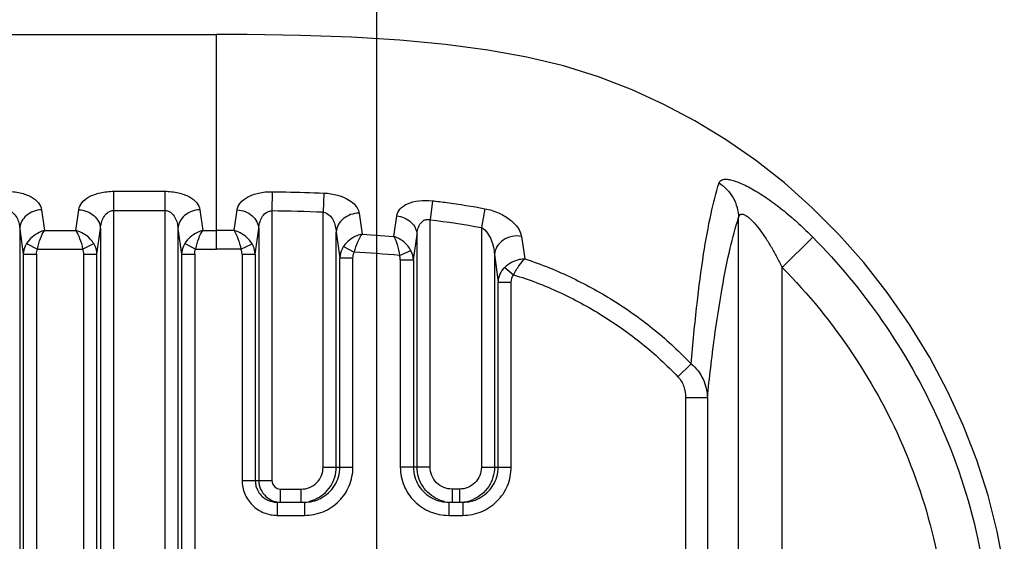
# Model space of a CAD drawing. Header units: millimetres. Extents: x 3489 to 4105, y -1201 to -766.
# Tile 52 of 55: x 4013 to 4036, y -942 to -930. Entities that reach past the tile are written whole.
import ezdxf

# ---------------------------------------------------------------- set-up
doc = ezdxf.new("R2010")
doc.units = ezdxf.units.MM
doc.styles.add('HANA', font='arial.ttf')
doc.dimstyles.new('HANA$0', dxfattribs={"dimtxt": 2.5, "dimasz": 2.5, "dimexe": 0.5, "dimexo": 0.2, "dimgap": 0.5, "dimtad": 1, "dimzin": 1, "dimdsep": 46, "dimtxsty": 'HANA', "dimcen": 0, "dimclrd": 3, "dimclre": 3, "dimclrt": 4, "dimadec": 0, "dimazin": 0, "dimtfac": 1, "dimtmove": 0, "dimatfit": 3, "dimfxl": 0, "dimtzin": 0, "dimarcsym": 0})

# ---------------------------------------------------------------- blocks, each defined once
blk = doc.blocks.new('*D31')
at = {"color": 3, "lineweight": -2}
for p, q in [((3926.618, -944.968), (3926.618, -919.568)), ((4021.618, -944.968), (4021.618, -919.568)), ((4019.118, -920.068), (3929.118, -920.068))]:
    blk.add_line(p, q, dxfattribs=at)
at = {"color": 3}
for points in [[(3929.118, -919.651), (3929.118, -920.485), (3926.618, -920.068)], [(4019.118, -920.485), (4019.118, -919.651), (4021.618, -920.068)]]:
    blk.add_solid(points, dxfattribs=at)
at = {"layer": 'Defpoints', "color": 0}
for p in [(3926.618, -920.068), (3926.618, -945.168), (4021.618, -945.168)]:
    blk.add_point(p, dxfattribs=at)
at = {"color": 4, "insert": (3974.118, -918.291), "char_height": 2.5, "attachment_point": 5, "style": 'HANA'}
blk.add_mtext('95.00%%P0.3', dxfattribs=at)

msp = doc.modelspace()

# ---------------------------------------------------------------- linework, layer by layer
at = {"color": 7, "linetype": 'Continuous'}
for p, q in [((3930.278, -930.657), (4017.958, -930.657)), ((4017.958, -935.559), (4017.958, -930.657)), ((4015.612, -934.24), (4016.782, -934.24)), ((4015.612, -934.24), (4015.612, -955.66)), ((4016.782, -934.24), (4016.782, -955.661)), ((4019.232, -934.25), (4019.225, -934.688)), ((4020.412, -934.281), (4020.395, -934.718)), ((4022.889, -934.457), (4022.838, -934.892)), ((4024.091, -934.638), (4024.008, -935.068)), ((4013.966, -934.663), (4014.033, -935.136)), ((4014.748, -935.136), (4014.815, -934.663)), ((4015.612, -934.678), (4016.782, -934.678)), ((4017.579, -934.663), (4017.646, -935.136)), ((4018.363, -935.137), (4018.431, -934.664)), ((4019.225, -934.688), (4019.225, -940.843)), ((4020.395, -940.543), (4020.395, -934.718)), ((4021.217, -934.741), (4021.284, -935.22)), ((4022.009, -935.271), (4022.077, -934.801)), ((4029.88, -955.557), (4029.88, -934.841)), ((4022.838, -940.543), (4022.838, -934.892)), ((4024.008, -935.068), (4024.008, -940.543)), ((4013.468, -935.094), (4013.468, -955.245)), ((4013.468, -935.094), (4013.551, -935.675)), ((4014.033, -935.136), (4014.748, -935.136)), ((4015.231, -935.675), (4015.313, -935.094)), ((4015.313, -935.094), (4015.313, -955.244)), ((4017.081, -935.094), (4017.081, -955.246)), ((4017.081, -935.094), (4017.164, -935.675)), ((4017.646, -935.136), (4017.958, -935.136)), ((4018.844, -935.676), (4018.926, -935.095)), ((4018.926, -935.095), (4018.926, -940.843)), ((4020.694, -940.543), (4020.694, -935.172)), ((4020.694, -935.172), (4020.777, -935.759)), ((4021.284, -935.22), (4022.009, -935.271)), ((4022.457, -935.807), (4022.539, -935.23)), ((4022.539, -940.543), (4022.539, -935.23)), ((4024.924, -935.269), (4025, -935.786)), ((4031.576, -935.29), (4030.876, -935.979)), ((4013.624, -935.434), (4013.876, -935.559)), ((4014.905, -935.559), (4015.158, -935.434)), ((4017.237, -935.434), (4017.489, -935.559)), ((4018.519, -935.561), (4018.772, -935.437)), ((4020.863, -935.498), (4021.107, -935.633)), ((4013.551, -935.675), (4013.85, -935.675)), ((4013.551, -935.675), (4013.551, -954.634)), ((4013.85, -935.675), (4013.85, -954.634)), ((4013.876, -935.559), (4014.905, -935.559)), ((4014.932, -935.675), (4015.231, -935.675)), ((4014.932, -954.633), (4014.932, -935.675)), ((4015.231, -954.633), (4015.231, -935.675)), ((4017.164, -935.675), (4017.463, -935.675)), ((4017.164, -935.675), (4017.164, -954.635)), ((4017.463, -935.675), (4017.463, -954.635)), ((4017.489, -935.559), (4017.958, -935.559)), ((4018.545, -935.676), (4018.844, -935.676)), ((4018.545, -935.676), (4018.545, -940.843)), ((4018.844, -935.676), (4018.844, -940.843)), ((4020.777, -935.759), (4021.076, -935.759)), ((4020.777, -940.543), (4020.777, -935.759)), ((4021.076, -940.543), (4021.076, -935.759)), ((4022.138, -935.706), (4022.401, -935.596)), ((4024.307, -935.683), (4024.307, -940.543)), ((4024.307, -935.683), (4024.39, -936.316)), ((4022.158, -935.807), (4022.457, -935.807)), ((4022.158, -935.807), (4022.158, -940.543)), ((4022.457, -935.807), (4022.457, -940.543)), ((4024.541, -935.979), (4024.745, -936.15)), ((4030.876, -954.347), (4030.876, -935.979)), ((4024.39, -936.316), (4024.689, -936.316)), ((4024.39, -940.543), (4024.39, -936.316)), ((4024.689, -940.543), (4024.689, -936.316)), ((4028.801, -938.185), (4028.496, -938.478)), ((4029.168, -938.957), (4028.67, -938.957)), ((4028.67, -938.957), (4028.67, -951.386)), ((4029.168, -938.957), (4029.168, -951.386)), ((4020.395, -940.543), (4021.076, -940.543)), ((4022.838, -940.543), (4022.158, -940.543)), ((4024.008, -940.543), (4024.689, -940.543)), ((4018.545, -940.843), (4019.225, -940.843)), ((4019.426, -941.043), (4019.894, -941.043)), ((4019.426, -941.343), (4019.426, -941.043)), ((4019.894, -941.343), (4019.894, -941.043)), ((4023.506, -941.043), (4023.34, -941.043)), ((4023.34, -941.043), (4023.34, -941.343)), ((4023.506, -941.043), (4023.506, -941.343)), ((4019.348, -941.343), (4019.972, -941.343)), ((4019.348, -941.343), (4019.348, -941.643)), ((4019.972, -941.343), (4019.972, -941.643)), ((4023.262, -941.343), (4023.585, -941.343)), ((4023.262, -941.343), (4023.262, -941.643)), ((4023.585, -941.343), (4023.585, -941.643)), ((4019.348, -941.643), (4019.972, -941.643)), ((4023.262, -941.643), (4023.585, -941.643))]:
    msp.add_line(p, q, dxfattribs=at)
msp.add_lwpolyline([(4035.947, -942.851), (4035.786, -942.013), (4035.576, -941.191), (4035.316, -940.38), (4035.008, -939.583), (4034.651, -938.804), (4034.245, -938.039), (4033.784, -937.285), (4033.276, -936.555), (4032.736, -935.868), (4032.166, -935.224), (4031.561, -934.615), (4030.927, -934.05), (4030.266, -933.529), (4029.579, -933.054), (4028.882, -932.631), (4028.177, -932.257), (4027.454, -931.924), (4026.681, -931.625), (4025.88, -931.377), (4025.046, -931.176), (4024.157, -931.013), (4023.19, -930.885), (4022.148, -930.789), (4021.042, -930.721), (4019.881, -930.68), (4018.659, -930.66), (4017.958, -930.657)], dxfattribs=at)
for centre, radius, start, end in [((4018.335, -991.131), 56.45, 87.9085, 89.0966), ((4017.96, -1021.64), 86.503, 89.7328, 90.00104), ((4017.965, -1019.321), 83.762, 89.62101, 90.00429), ((4019.458, -966.244), 30.656, 84.9843, 86.9154), ((4019.894, -940.544), 0.8, 282.2882, 286.0905), ((4019.893, -940.542), 0.802, 286.0924, 293.2558), ((4023.339, -940.545), 0.798, 246.1136, 251.8347), ((4023.34, -940.541), 0.802, 251.8514, 257.7208), ((4023.506, -940.538), 0.805, 275.0269, 284.5009), ((4023.507, -940.542), 0.801, 284.528, 293.2519)]:
    msp.add_arc(centre, radius, start, end, dxfattribs=at)
for points, knots in [([(4029.435, -934.047), (4029.441, -934.029), (4029.463, -933.994), (4029.525, -933.966), (4029.606, -933.962), (4029.706, -933.978), (4029.825, -934.013), (4030.016, -934.09), (4030.277, -934.23), (4030.601, -934.443), (4030.933, -934.697), (4031.261, -934.981), (4031.472, -935.185), (4031.576, -935.29)], [0, 0, 0, 0, 0.021503, 0.044916, 0.074996, 0.113793, 0.161599, 0.217676, 0.350012, 0.501149, 0.663088, 0.830489, 1, 1, 1, 1]), ([(4028.801, -938.185), (4028.838, -937.727), (4028.916, -936.888), (4029.064, -935.741), (4029.228, -934.817), (4029.362, -934.278), (4029.435, -934.047)], [0, 0, 0, 0, 0.328359, 0.603353, 0.826982, 1, 1, 1, 1]), ([(4029.435, -934.047), (4029.566, -934.135), (4029.789, -934.371), (4029.876, -934.686), (4029.88, -934.841)], [0, 0, 0, 0, 0.504248, 1, 1, 1, 1]), ([(4013.17, -934.24), (4013.274, -934.24), (4013.468, -934.261), (4013.72, -934.35), (4013.899, -934.484), (4013.958, -934.606), (4013.966, -934.663)], [0, 0, 0, 0, 0.322819, 0.601539, 0.822001, 1, 1, 1, 1]), ([(4014.815, -934.663), (4014.824, -934.606), (4014.883, -934.484), (4015.061, -934.35), (4015.314, -934.261), (4015.508, -934.24), (4015.612, -934.24)], [0, 0, 0, 0, 0.177988, 0.39844, 0.677151, 1, 1, 1, 1]), ([(4016.782, -934.24), (4016.886, -934.24), (4017.081, -934.261), (4017.333, -934.35), (4017.512, -934.484), (4017.571, -934.606), (4017.579, -934.663)], [0, 0, 0, 0, 0.322819, 0.601539, 0.822001, 1, 1, 1, 1]), ([(4018.431, -934.664), (4018.439, -934.607), (4018.499, -934.486), (4018.679, -934.353), (4018.933, -934.266), (4019.128, -934.248), (4019.232, -934.25)], [0, 0, 0, 0, 0.177761, 0.398196, 0.677111, 1, 1, 1, 1]), ([(4019.232, -934.25), (4019.335, -934.252), (4019.728, -934.259), (4020.122, -934.27), (4020.412, -934.281)], [0, 0, 0, 0, 0.261669, 1, 1, 1, 1]), ([(4020.412, -934.281), (4020.465, -934.283), (4020.571, -934.293), (4020.744, -934.329), (4020.916, -934.393), (4021.07, -934.492), (4021.175, -934.608), (4021.21, -934.698), (4021.217, -934.741)], [0, 0, 0, 0, 0.162934, 0.31967, 0.533269, 0.715559, 0.868203, 1, 1, 1, 1]), ([(4022.077, -934.801), (4022.085, -934.746), (4022.146, -934.627), (4022.332, -934.507), (4022.59, -934.443), (4022.786, -934.445), (4022.889, -934.457)], [0, 0, 0, 0, 0.175796, 0.394196, 0.674507, 1, 1, 1, 1]), ([(4022.889, -934.457), (4022.998, -934.469), (4023.4, -934.519), (4023.801, -934.582), (4024.091, -934.638)], [0, 0, 0, 0, 0.271344, 1, 1, 1, 1]), ([(4024.091, -934.638), (4024.202, -934.659), (4024.407, -934.724), (4024.665, -934.877), (4024.847, -935.057), (4024.914, -935.201), (4024.924, -935.269)], [0, 0, 0, 0, 0.307797, 0.582692, 0.812887, 1, 1, 1, 1]), ([(4013.17, -934.678), (4013.195, -934.678), (4013.247, -934.688), (4013.331, -934.738), (4013.405, -934.833), (4013.453, -934.961), (4013.466, -935.049), (4013.468, -935.094)], [0, 0, 0, 0, 0.139009, 0.272193, 0.521702, 0.762083, 1, 1, 1, 1]), ([(4013.966, -934.663), (4013.903, -934.665), (4013.778, -934.691), (4013.617, -934.785), (4013.503, -934.925), (4013.471, -935.038), (4013.468, -935.094)], [0, 0, 0, 0, 0.264429, 0.522501, 0.767629, 1, 1, 1, 1]), ([(4014.815, -934.663), (4014.878, -934.665), (4015.003, -934.691), (4015.165, -934.785), (4015.278, -934.925), (4015.311, -935.038), (4015.313, -935.094)], [0, 0, 0, 0, 0.264429, 0.522501, 0.767629, 1, 1, 1, 1]), ([(4015.313, -935.094), (4015.316, -935.049), (4015.329, -934.961), (4015.377, -934.833), (4015.451, -934.738), (4015.535, -934.688), (4015.586, -934.678), (4015.612, -934.678)], [0, 0, 0, 0, 0.237906, 0.478278, 0.727773, 0.860955, 1, 1, 1, 1]), ([(4016.782, -934.678), (4016.808, -934.678), (4016.86, -934.688), (4016.944, -934.738), (4017.018, -934.833), (4017.066, -934.961), (4017.079, -935.049), (4017.081, -935.094)], [0, 0, 0, 0, 0.139009, 0.272193, 0.521702, 0.762083, 1, 1, 1, 1]), ([(4017.579, -934.663), (4017.516, -934.665), (4017.391, -934.691), (4017.23, -934.785), (4017.116, -934.925), (4017.084, -935.038), (4017.081, -935.094)], [0, 0, 0, 0, 0.264429, 0.522501, 0.767629, 1, 1, 1, 1]), ([(4018.431, -934.664), (4018.494, -934.667), (4018.618, -934.693), (4018.778, -934.787), (4018.892, -934.926), (4018.924, -935.04), (4018.926, -935.095)], [0, 0, 0, 0, 0.264438, 0.522464, 0.767578, 1, 1, 1, 1]), ([(4018.926, -935.095), (4018.929, -935.051), (4018.942, -934.963), (4018.99, -934.836), (4019.063, -934.743), (4019.148, -934.695), (4019.2, -934.687), (4019.225, -934.688)], [0, 0, 0, 0, 0.238149, 0.478471, 0.727586, 0.860752, 1, 1, 1, 1]), ([(4020.395, -934.718), (4020.447, -934.724), (4020.543, -934.776), (4020.629, -934.898), (4020.678, -935.033), (4020.692, -935.125), (4020.694, -935.172)], [0, 0, 0, 0, 0.268012, 0.519627, 0.761842, 1, 1, 1, 1]), ([(4021.217, -934.741), (4021.152, -934.741), (4021.021, -934.763), (4020.852, -934.856), (4020.732, -934.997), (4020.697, -935.114), (4020.694, -935.172)], [0, 0, 0, 0, 0.264341, 0.522904, 0.768184, 1, 1, 1, 1]), ([(4022.077, -934.801), (4022.194, -934.813), (4022.368, -934.886), (4022.507, -935.069), (4022.537, -935.178), (4022.539, -935.23)], [0, 0, 0, 0, 0.518802, 0.765553, 1, 1, 1, 1]), ([(4029.168, -938.957), (4029.215, -938.501), (4029.313, -937.664), (4029.484, -936.522), (4029.664, -935.604), (4029.804, -935.069), (4029.88, -934.841)], [0, 0, 0, 0, 0.329112, 0.604211, 0.827633, 1, 1, 1, 1]), ([(4029.88, -934.841), (4029.883, -934.823), (4029.891, -934.79), (4029.932, -934.755), (4029.991, -934.762), (4030.054, -934.795), (4030.125, -934.849), (4030.228, -934.949), (4030.354, -935.1), (4030.496, -935.302), (4030.631, -935.52), (4030.758, -935.746), (4030.838, -935.901), (4030.876, -935.979)], [0, 0, 0, 0, 0.032171, 0.058435, 0.088897, 0.131302, 0.185226, 0.247625, 0.387134, 0.53634, 0.689579, 0.844504, 1, 1, 1, 1]), ([(4022.539, -935.23), (4022.542, -935.189), (4022.554, -935.106), (4022.6, -934.988), (4022.677, -934.905), (4022.766, -934.878), (4022.815, -934.884), (4022.838, -934.892)], [0, 0, 0, 0, 0.239935, 0.478856, 0.724541, 0.858484, 1, 1, 1, 1]), ([(4024.008, -935.068), (4024.064, -935.096), (4024.152, -935.188), (4024.262, -935.397), (4024.301, -935.57), (4024.307, -935.683)], [0, 0, 0, 0, 0.264343, 0.518448, 1, 1, 1, 1]), ([(4014.033, -935.136), (4013.993, -935.146), (4013.831, -935.204), (4013.692, -935.324), (4013.624, -935.434)], [0, 0, 0, 0, 0.245673, 1, 1, 1, 1]), ([(4013.876, -935.559), (4013.893, -935.476), (4013.933, -935.331), (4013.995, -935.191), (4014.033, -935.136)], [0, 0, 0, 0, 0.559647, 1, 1, 1, 1]), ([(4015.158, -935.434), (4015.135, -935.397), (4015.03, -935.262), (4014.872, -935.167), (4014.748, -935.136)], [0, 0, 0, 0, 0.25291, 1, 1, 1, 1]), ([(4014.748, -935.136), (4014.787, -935.191), (4014.849, -935.331), (4014.889, -935.476), (4014.905, -935.559)], [0, 0, 0, 0, 0.440357, 1, 1, 1, 1]), ([(4017.646, -935.136), (4017.606, -935.146), (4017.444, -935.204), (4017.305, -935.324), (4017.237, -935.434)], [0, 0, 0, 0, 0.245673, 1, 1, 1, 1]), ([(4017.489, -935.559), (4017.506, -935.476), (4017.546, -935.331), (4017.608, -935.191), (4017.646, -935.136)], [0, 0, 0, 0, 0.559647, 1, 1, 1, 1]), ([(4018.772, -935.437), (4018.75, -935.4), (4018.645, -935.264), (4018.487, -935.169), (4018.363, -935.137)], [0, 0, 0, 0, 0.252847, 1, 1, 1, 1]), ([(4018.363, -935.137), (4018.401, -935.192), (4018.463, -935.332), (4018.503, -935.478), (4018.519, -935.561)], [0, 0, 0, 0, 0.440454, 1, 1, 1, 1]), ([(4021.284, -935.22), (4021.243, -935.228), (4021.08, -935.278), (4020.936, -935.391), (4020.863, -935.498)], [0, 0, 0, 0, 0.244762, 1, 1, 1, 1]), ([(4021.107, -935.633), (4021.128, -935.551), (4021.175, -935.408), (4021.244, -935.272), (4021.284, -935.22)], [0, 0, 0, 0, 0.560104, 1, 1, 1, 1]), ([(4022.401, -935.596), (4022.361, -935.519), (4022.246, -935.383), (4022.091, -935.297), (4022.009, -935.271)], [0, 0, 0, 0, 0.503351, 1, 1, 1, 1]), ([(4022.009, -935.271), (4022.044, -935.328), (4022.098, -935.472), (4022.128, -935.622), (4022.138, -935.706)], [0, 0, 0, 0, 0.441429, 1, 1, 1, 1]), ([(4024.924, -935.269), (4024.853, -935.257), (4024.704, -935.26), (4024.503, -935.343), (4024.354, -935.49), (4024.311, -935.62), (4024.307, -935.683)], [0, 0, 0, 0, 0.263929, 0.525025, 0.771122, 1, 1, 1, 1]), ([(4031.576, -935.29), (4032.153, -935.876), (4033.246, -937.195), (4034.558, -939.504), (4035.453, -942.205), (4035.659, -944.16), (4035.659, -945.17)], [0, 0, 0, 0, 0.225613, 0.466408, 0.723501, 1, 1, 1, 1]), ([(4013.624, -935.434), (4013.613, -935.452), (4013.573, -935.527), (4013.553, -935.612), (4013.551, -935.675)], [0, 0, 0, 0, 0.253147, 1, 1, 1, 1]), ([(4015.231, -935.675), (4015.229, -935.612), (4015.209, -935.527), (4015.169, -935.452), (4015.158, -935.434)], [0, 0, 0, 0, 0.746872, 1, 1, 1, 1]), ([(4017.237, -935.434), (4017.226, -935.452), (4017.186, -935.527), (4017.166, -935.612), (4017.164, -935.675)], [0, 0, 0, 0, 0.253147, 1, 1, 1, 1]), ([(4018.844, -935.676), (4018.842, -935.614), (4018.822, -935.529), (4018.783, -935.455), (4018.772, -935.437)], [0, 0, 0, 0, 0.74692, 1, 1, 1, 1]), ([(4020.863, -935.498), (4020.85, -935.517), (4020.803, -935.597), (4020.779, -935.69), (4020.777, -935.759)], [0, 0, 0, 0, 0.25366, 1, 1, 1, 1]), ([(4024.541, -935.979), (4024.495, -936.023), (4024.421, -936.129), (4024.392, -936.254), (4024.39, -936.316)], [0, 0, 0, 0, 0.504781, 1, 1, 1, 1]), ([(4025, -935.786), (4024.959, -935.787), (4024.792, -935.806), (4024.633, -935.891), (4024.541, -935.979)], [0, 0, 0, 0, 0.240348, 1, 1, 1, 1]), ([(4024.745, -936.15), (4024.782, -936.076), (4024.857, -935.947), (4024.95, -935.829), (4025, -935.786)], [0, 0, 0, 0, 0.562, 1, 1, 1, 1]), ([(4025, -935.786), (4025.189, -935.846), (4025.556, -935.978), (4026.256, -936.291), (4027.078, -936.744), (4027.991, -937.403), (4028.54, -937.913), (4028.801, -938.185)], [0, 0, 0, 0, 0.131408, 0.257546, 0.506346, 0.750654, 1, 1, 1, 1]), ([(4030.876, -935.979), (4031.472, -936.584), (4032.551, -937.91), (4033.768, -940.165), (4034.515, -942.617), (4034.677, -944.321), (4034.677, -945.17)], [0, 0, 0, 0, 0.250005, 0.499989, 0.749973, 1, 1, 1, 1]), ([(4024.745, -936.15), (4024.923, -936.203), (4025.276, -936.322), (4025.789, -936.542), (4026.288, -936.792), (4026.932, -937.164), (4027.692, -937.704), (4028.239, -938.21), (4028.496, -938.478)], [0, 0, 0, 0, 0.125025, 0.25005, 0.375082, 0.500112, 0.750045, 1, 1, 1, 1]), ([(4028.801, -938.185), (4028.914, -938.279), (4029.097, -938.519), (4029.164, -938.812), (4029.168, -938.957)], [0, 0, 0, 0, 0.504129, 1, 1, 1, 1]), ([(4028.496, -938.478), (4028.556, -938.54), (4028.645, -938.696), (4028.67, -938.87), (4028.67, -938.957)], [0, 0, 0, 0, 0.499431, 1, 1, 1, 1]), ([(4019.894, -941.043), (4019.959, -941.043), (4020.091, -941.018), (4020.257, -940.906), (4020.369, -940.74), (4020.395, -940.609), (4020.395, -940.543)], [0, 0, 0, 0, 0.250199, 0.500225, 0.750125, 1, 1, 1, 1]), ([(4019.972, -941.643), (4020.115, -941.643), (4020.405, -941.586), (4020.772, -941.342), (4021.018, -940.977), (4021.076, -940.687), (4021.076, -940.543)], [0, 0, 0, 0, 0.249979, 0.499911, 0.749883, 1, 1, 1, 1]), ([(4020.21, -941.278), (4020.351, -941.218), (4020.602, -941.01), (4020.694, -940.697), (4020.694, -940.543)], [0, 0, 0, 0, 0.500042, 1, 1, 1, 1]), ([(4020.337, -941.256), (4020.466, -941.191), (4020.694, -940.985), (4020.777, -940.689), (4020.777, -940.543)], [0, 0, 0, 0, 0.499854, 1, 1, 1, 1]), ([(4022.158, -940.543), (4022.158, -940.687), (4022.215, -940.977), (4022.462, -941.342), (4022.829, -941.586), (4023.118, -941.643), (4023.262, -941.643)], [0, 0, 0, 0, 0.249949, 0.499871, 0.749855, 1, 1, 1, 1]), ([(4022.457, -940.543), (4022.457, -940.689), (4022.54, -940.985), (4022.767, -941.191), (4022.897, -941.256)], [0, 0, 0, 0, 0.49999, 1, 1, 1, 1]), ([(4023.016, -941.275), (4022.877, -941.213), (4022.63, -941.005), (4022.539, -940.695), (4022.539, -940.543)], [0, 0, 0, 0, 0.500035, 1, 1, 1, 1]), ([(4023.34, -941.043), (4023.275, -941.043), (4023.143, -941.018), (4022.976, -940.906), (4022.864, -940.74), (4022.838, -940.609), (4022.838, -940.543)], [0, 0, 0, 0, 0.250318, 0.50032, 0.750115, 1, 1, 1, 1]), ([(4024.008, -940.543), (4024.008, -940.609), (4023.982, -940.741), (4023.87, -940.907), (4023.703, -941.018), (4023.572, -941.043), (4023.506, -941.043)], [0, 0, 0, 0, 0.250295, 0.500287, 0.750092, 1, 1, 1, 1]), ([(4023.585, -941.643), (4023.728, -941.643), (4024.018, -941.586), (4024.385, -941.342), (4024.631, -940.977), (4024.689, -940.687), (4024.689, -940.543)], [0, 0, 0, 0, 0.249979, 0.499911, 0.749883, 1, 1, 1, 1]), ([(4024.307, -940.543), (4024.307, -940.697), (4024.215, -941.01), (4023.963, -941.218), (4023.823, -941.278)], [0, 0, 0, 0, 0.500419, 1, 1, 1, 1]), ([(4023.95, -941.256), (4024.079, -941.191), (4024.307, -940.985), (4024.39, -940.689), (4024.39, -940.543)], [0, 0, 0, 0, 0.499854, 1, 1, 1, 1]), ([(4018.545, -940.843), (4018.545, -940.948), (4018.587, -941.159), (4018.766, -941.424), (4019.033, -941.602), (4019.243, -941.643), (4019.348, -941.643)], [0, 0, 0, 0, 0.250047, 0.499969, 0.749881, 1, 1, 1, 1]), ([(4018.844, -940.843), (4018.844, -940.934), (4018.896, -941.12), (4019.038, -941.248), (4019.119, -941.289)], [0, 0, 0, 0, 0.500218, 1, 1, 1, 1]), ([(4018.926, -940.843), (4018.926, -940.912), (4018.956, -941.052), (4019.039, -941.167), (4019.09, -941.214)], [0, 0, 0, 0, 0.49999, 1, 1, 1, 1]), ([(4019.225, -940.843), (4019.225, -940.895), (4019.268, -941.001), (4019.375, -941.043), (4019.426, -941.043)], [0, 0, 0, 0, 0.499637, 1, 1, 1, 1])]:
    msp.add_open_spline(points, degree=3, knots=knots, dxfattribs=at)
for points in [[(4022.838, -934.892), (4023.23, -934.937), (4023.621, -934.994), (4024.008, -935.068)], [(4013.85, -935.675), (4013.85, -935.636), (4013.859, -935.595), (4013.876, -935.559)], [(4014.932, -935.675), (4014.932, -935.636), (4014.923, -935.595), (4014.905, -935.559)], [(4017.463, -935.675), (4017.463, -935.636), (4017.472, -935.595), (4017.489, -935.559)], [(4018.545, -935.676), (4018.545, -935.637), (4018.536, -935.596), (4018.519, -935.561)], [(4021.076, -935.759), (4021.076, -935.716), (4021.086, -935.671), (4021.107, -935.633)], [(4022.158, -935.807), (4022.158, -935.773), (4022.151, -935.738), (4022.138, -935.706)], [(4022.457, -935.807), (4022.454, -935.735), (4022.435, -935.661), (4022.401, -935.596)], [(4024.689, -936.316), (4024.689, -936.258), (4024.708, -936.195), (4024.745, -936.15)], [(4019.09, -941.214), (4019.16, -941.277), (4019.25, -941.321), (4019.342, -941.336)], [(4019.119, -941.289), (4019.189, -941.324), (4019.27, -941.343), (4019.348, -941.343)], [(4019.972, -941.343), (4020.097, -941.343), (4020.225, -941.313), (4020.337, -941.256)], [(4022.897, -941.256), (4023.008, -941.313), (4023.137, -941.343), (4023.262, -941.343)], [(4023.585, -941.343), (4023.71, -941.343), (4023.838, -941.313), (4023.95, -941.256)]]:
    msp.add_open_spline(points, degree=3, dxfattribs=at)

# ---------------------------------------------------------------- dimensions: what is measured, and where the dimension line sits
dim = msp.add_linear_dim(base=(3926.618, -920.068), p1=(4021.618, -945.168), p2=(3926.618, -945.168), text='<>%%P0.3', dimstyle='HANA$0', override={"dimtxsty": 'HANA', "dimcen": 1.5, "dimtp": 0.1, "dimtm": 0.1, "dimtfillclr": 3})
dim.commit()
dim.dimension.update_dxf_attribs({"geometry": '*D31', "text_midpoint": (3974.118, -918.291)})

doc.saveas('drawing.dxf')
